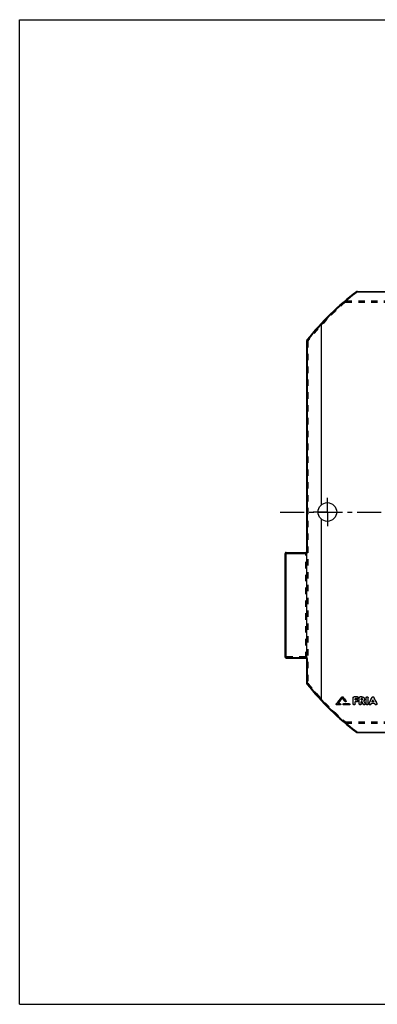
# Model space of a CAD drawing. Header units: millimetres. Extents: x 0 to 1000, y 0 to 1000.
# Tile 1 of 2: x 0 to 364, y 0 to 1000. Entities that reach past the tile are written whole.
import ezdxf

# ---------------------------------------------------------------- set-up
doc = ezdxf.new("R2010")
doc.units = ezdxf.units.MM
doc.header["$LTSCALE"] = 65.185185
doc.linetypes.add('CENTER', pattern=[0.6, 0.375, -0.075, 0.075, -0.075])
doc.linetypes.add('HIDDEN', pattern=[0.2, 0.1, -0.1])
doc.layers.get('0').update_dxf_attribs({"linetype": 'CONTINUOUS'})
for name, color, linetype in [('ACHSEN_S', 7, 'CONTINUOUS'), ('KONST.EL_MIT_GEO', 7, 'CONTINUOUS'), ('RUNDUNG', 7, 'CONTINUOUS'), ('SCHNITT', 7, 'CONTINUOUS')]:
    doc.layers.add(name, color=color, linetype=linetype)

msp = doc.modelspace()

# ---------------------------------------------------------------- linework, layer by layer
at = {"color": 7, "linetype": 'Continuous'}
for p, q in [((0, 0), (0, 1000)), ((0, 1000), (1000, 1000)), ((0, 0), (1000, 0))]:
    msp.add_line(p, q, dxfattribs=at)
at = {"layer": 'ACHSEN_S', "color": 40, "linetype": 'CENTER'}
msp.add_line((265, 500), (735, 500), dxfattribs=at)
at = {"layer": 'KONST.EL_MIT_GEO', "color": 7, "linetype": 'Continuous'}
for p, q in [((327.8, 312.1), (327.8, 312)), ((328.7, 312.1), (328.7, 312)), ((339.2, 305), (339.2, 311.3)), ((343.5, 312.3), (340.2, 312.3)), ((340.2, 312.3), (340.2, 312.2)), ((343.5, 312.2), (340.2, 312.2)), ((343.5, 310.4), (341.2, 310.4)), ((341.2, 309.1), (341.2, 310.4)), ((343.5, 312.3), (343.5, 312.2)), ((345.5, 305), (345.5, 311.3)), ((348, 312.3), (346.5, 312.3)), ((346.5, 312.3), (346.5, 312.2)), ((348, 312.2), (346.5, 312.2)), ((348, 310.4), (347.5, 310.4)), ((347.5, 309.1), (347.5, 310.4)), ((348, 312.3), (348, 312.2)), ((352.4, 305), (352.4, 311.3)), ((354.4, 305), (354.4, 311.3)), ((358.4, 311.8), (358.4, 311.6)), ((360.3, 311.8), (360.3, 311.6)), ((322.1, 305.1), (322.1, 305)), ((326, 304.1), (322.6, 304.1)), ((326, 305.2), (323.7, 305.2)), ((326, 305.3), (323.8, 305.3)), ((326, 305.3), (326, 305.2)), ((335.3, 305.3), (329.5, 305.3)), ((329.5, 305.3), (329.5, 305.2)), ((335.3, 305.2), (329.5, 305.2)), ((335.3, 304.1), (329.5, 304.1)), ((331.9, 308.2), (331.9, 308.1)), ((335.3, 305.3), (335.3, 305.2)), ((343.2, 309.2), (341.2, 309.2)), ((343.2, 309.1), (341.2, 309.1)), ((343.2, 307.3), (341.2, 307.3)), ((341.2, 305), (341.2, 307.3)), ((343.2, 309.2), (343.2, 309.1)), ((348, 309.2), (347.5, 309.2)), ((348, 309.1), (347.5, 309.1)), ((348.2, 307.3), (347.5, 307.3)), ((347.5, 305), (347.5, 307.3)), ((348, 309.2), (348, 309.1)), ((351.3, 305.5), (351.3, 305.4)), ((355.4, 305.5), (355.4, 305.4)), ((361.1, 305.5), (357.6, 305.5)), ((360.2, 307.3), (358.5, 307.3)), ((360.1, 307.4), (358.6, 307.4)), ((363.3, 305.5), (363.3, 305.4))]:
    msp.add_line(p, q, dxfattribs=at)
at = {"layer": 'KONST.EL_MIT_GEO', "color": 8, "linetype": 'HIDDEN'}
for p, q in [((328.3, 310.9), (328.3, 310.8)), ((339.2, 311.4), (339.2, 311.3)), ((343.5, 310.5), (341.2, 310.5)), ((341.2, 310.5), (341.2, 310.4)), ((343.5, 310.5), (343.5, 310.4)), ((344.5, 311.3), (344.5, 311.4)), ((345.5, 311.4), (345.5, 311.3)), ((348, 310.5), (347.5, 310.5)), ((347.5, 310.5), (347.5, 310.4)), ((348, 310.5), (348, 310.4)), ((352.4, 311.4), (352.4, 311.3)), ((354.4, 311.4), (354.4, 311.3)), ((322, 304.8), (322, 304.7)), ((326, 304.3), (322.6, 304.3)), ((322.6, 304.3), (322.6, 304.1)), ((323.8, 305.3), (323.7, 305.3)), ((323.7, 305.3), (323.7, 305.2)), ((326, 304.3), (326, 304.1)), ((326.6, 304.7), (326.6, 304.8)), ((328.9, 304.8), (328.9, 304.7)), ((335.3, 304.3), (329.5, 304.3)), ((329.5, 304.3), (329.5, 304.1)), ((331, 307.6), (331, 307.4)), ((332, 307.8), (332, 307.9)), ((335.3, 304.3), (335.3, 304.1)), ((335.9, 304.7), (335.9, 304.8)), ((343.2, 307.4), (341.2, 307.4)), ((341.2, 307.4), (341.2, 307.3)), ((343.2, 307.4), (343.2, 307.3)), ((344.2, 308.2), (344.2, 308.3)), ((348.2, 307.4), (347.5, 307.4)), ((347.5, 307.4), (347.5, 307.3)), ((348.2, 307.4), (348.2, 307.3)), ((348.7, 309.7), (348.7, 309.8)), ((349.5, 304.8), (349.5, 304.7)), ((350, 308), (350, 308.1)), ((350, 308.1), (350, 308)), ((350.7, 309.7), (350.7, 309.8)), ((351.4, 305), (351.4, 305.2)), ((355.4, 305.2), (355.4, 305)), ((357.3, 304.8), (357.3, 304.7)), ((361.1, 305.6), (357.6, 305.6)), ((357.6, 305.6), (357.6, 305.5)), ((358.6, 307.4), (358.5, 307.4)), ((358.5, 307.4), (358.5, 307.3)), ((359.4, 309.1), (359.4, 309)), ((360.2, 307.4), (360.1, 307.4)), ((360.2, 307.4), (360.2, 307.3)), ((361.1, 305.6), (361.1, 305.5)), ((361.4, 304.8), (361.4, 304.7)), ((363.3, 305), (363.3, 305.2))]:
    msp.add_line(p, q, dxfattribs=at)
at = {"layer": 'KONST.EL_MIT_GEO', "color": 7, "linetype": 'Continuous'}
for centre, radius, start, end in [((-1617, 1882.5), 2499.7, 320.8723, 321.0781), ((-1618.5, 1882.6), 2501, 320.8901, 321.0959), ((-1615.7, 1881.6), 2499.3, 320.8964, 321.0614), ((2281.1, 1888.7), 2509.4, 218.9221, 219.0363), ((2282.6, 1888.8), 2510.7, 218.9043, 219.0185), ((-2073.6, 1478.5), 2697.4, 334.2242, 334.3711), ((-2076, 1478.8), 2699.8, 334.2384, 334.3853), ((2792.3, 1478.5), 2697.4, 205.6289, 205.7758), ((2794.8, 1478.8), 2699.9, 205.6147, 205.7616)]:
    msp.add_arc(centre, radius, start, end, dxfattribs=at)
at = {"layer": 'KONST.EL_MIT_GEO', "color": 8, "linetype": 'HIDDEN'}
for centre, radius, start, end in [((-1614.3, 1881.5), 2498, 320.8786, 321.0436), ((348.2, 309.8), 0.594, 357.461, 0.0017), ((348.2, 309.8), 0.589, 354.1463, 357.4605)]:
    msp.add_arc(centre, radius, start, end, dxfattribs=at)
for centre, major_axis, start_param, end_param in [((357.3, 500), (194.2, 471), -1.93284, -1.93102), ((361.4, 500), (-194.2, 471), -4.35217, -4.35034)]:
    msp.add_ellipse(centre, major_axis=major_axis, ratio=0.15617, start_param=start_param, end_param=end_param, dxfattribs=at)
at = {"layer": 'KONST.EL_MIT_GEO', "color": 7, "linetype": 'Continuous'}
for centre, major_axis, start_param, end_param in [((357.3, 500), (194.3, 471.3), -1.93285, -1.93102), ((361.4, 500), (-194.3, 471.3), -4.35217, -4.35034)]:
    msp.add_ellipse(centre, major_axis=major_axis, ratio=0.15617, start_param=start_param, end_param=end_param, dxfattribs=at)
for points, knots in [([(327.8, 312.1), (327.9, 312.2), (328.3, 312.4), (328.6, 312.2), (328.7, 312.1)], [0, 0, 0, 0, 0.50006, 1, 1, 1, 1]), ([(327.8, 312), (327.9, 312.1), (328.3, 312.3), (328.6, 312.1), (328.7, 312)], [0, 0, 0, 0, 0.50001, 1, 1, 1, 1]), ([(339.2, 311.4), (339.2, 311.5), (339.3, 311.8), (339.5, 312.1), (339.9, 312.3), (340.1, 312.3), (340.2, 312.3)], [0, 0, 0, 0, 0.24032, 0.48638, 0.73954, 1, 1, 1, 1]), ([(339.2, 311.3), (339.2, 311.4), (339.3, 311.6), (339.5, 311.9), (339.9, 312.1), (340.1, 312.2), (340.2, 312.2)], [0, 0, 0, 0, 0.23989, 0.48585, 0.74009, 1, 1, 1, 1]), ([(343.5, 312.3), (343.7, 312.3), (343.9, 312.3), (344.3, 312.1), (344.5, 311.8), (344.5, 311.5), (344.5, 311.4)], [0, 0, 0, 0, 0.26302, 0.51372, 0.76178, 1, 1, 1, 1]), ([(343.5, 312.2), (343.7, 312.2), (343.9, 312.1), (344.3, 311.9), (344.5, 311.6), (344.5, 311.4), (344.5, 311.3)], [0, 0, 0, 0, 0.2599, 0.51414, 0.76011, 1, 1, 1, 1]), ([(344.5, 311.3), (344.5, 311.2), (344.5, 310.9), (344.3, 310.6), (343.9, 310.4), (343.7, 310.4), (343.5, 310.4)], [0, 0, 0, 0, 0.2399, 0.48579, 0.74002, 1, 1, 1, 1]), ([(345.5, 311.4), (345.5, 311.5), (345.6, 311.8), (345.8, 312.1), (346.1, 312.3), (346.4, 312.3), (346.5, 312.3)], [0, 0, 0, 0, 0.24032, 0.48638, 0.73954, 1, 1, 1, 1]), ([(345.5, 311.3), (345.5, 311.4), (345.6, 311.6), (345.8, 311.9), (346.1, 312.1), (346.4, 312.2), (346.5, 312.2)], [0, 0, 0, 0, 0.23989, 0.48585, 0.74009, 1, 1, 1, 1]), ([(348, 312.3), (348.4, 312.3), (349.1, 312.2), (350, 311.6), (350.6, 310.8), (350.7, 310.2), (350.7, 309.8)], [0, 0, 0, 0, 0.26065, 0.51387, 0.75982, 1, 1, 1, 1]), ([(348, 312.2), (348.4, 312.2), (349.1, 312.1), (350, 311.5), (350.6, 310.7), (350.7, 310), (350.7, 309.7)], [0, 0, 0, 0, 0.26001, 0.51434, 0.7603, 1, 1, 1, 1]), ([(348.7, 309.7), (348.7, 309.8), (348.7, 310), (348.6, 310.2), (348.3, 310.3), (348.1, 310.4), (348, 310.4)], [0, 0, 0, 0, 0.23972, 0.4856, 0.73988, 1, 1, 1, 1]), ([(352.4, 311.4), (352.4, 311.5), (352.4, 311.8), (352.7, 312.2), (353.4, 312.4), (354, 312.2), (354.3, 311.8), (354.4, 311.5), (354.4, 311.4)], [0, 0, 0, 0, 0.12244, 0.24478, 0.4998, 0.75497, 0.87771, 1, 1, 1, 1]), ([(352.4, 311.3), (352.4, 311.4), (352.4, 311.6), (352.7, 312), (353.4, 312.3), (354, 312), (354.3, 311.6), (354.4, 311.4), (354.4, 311.3)], [0, 0, 0, 0, 0.121, 0.24506, 0.5, 0.75494, 0.879, 1, 1, 1, 1]), ([(358.4, 311.8), (358.5, 311.9), (358.8, 312.2), (359.4, 312.4), (359.9, 312.2), (360.2, 311.9), (360.3, 311.8)], [0, 0, 0, 0, 0.24447, 0.49981, 0.75529, 1, 1, 1, 1]), ([(358.4, 311.6), (358.5, 311.8), (358.8, 312.1), (359.4, 312.2), (359.9, 312.1), (360.2, 311.8), (360.3, 311.6)], [0, 0, 0, 0, 0.24477, 0.50001, 0.75525, 1, 1, 1, 1]), ([(322, 304.8), (322, 304.8), (322, 304.9), (322.1, 305), (322.1, 305.1)], [0, 0, 0, 0, 0.24341, 1, 1, 1, 1]), ([(322, 304.7), (322, 304.8), (322, 304.9), (322.1, 305), (322.1, 305)], [0, 0, 0, 0, 0.74429, 1, 1, 1, 1]), ([(322.6, 304.1), (322.4, 304.1), (322.2, 304.2), (322, 304.5), (322, 304.6), (322, 304.7)], [0, 0, 0, 0, 0.51107, 0.75881, 1, 1, 1, 1]), ([(326, 305.3), (326.2, 305.3), (326.4, 305.2), (326.6, 305), (326.6, 304.9), (326.6, 304.8)], [0, 0, 0, 0, 0.50964, 0.7613, 1, 1, 1, 1]), ([(326, 305.2), (326.2, 305.2), (326.4, 305.1), (326.6, 304.9), (326.6, 304.7), (326.6, 304.7)], [0, 0, 0, 0, 0.51104, 0.75883, 1, 1, 1, 1]), ([(326.6, 304.7), (326.6, 304.6), (326.6, 304.5), (326.4, 304.2), (326.2, 304.1), (326, 304.1)], [0, 0, 0, 0, 0.24119, 0.48894, 1, 1, 1, 1]), ([(328.9, 304.8), (328.9, 304.9), (329, 305), (329.1, 305.2), (329.4, 305.3), (329.5, 305.3)], [0, 0, 0, 0, 0.24087, 0.49022, 1, 1, 1, 1]), ([(328.9, 304.7), (328.9, 304.7), (329, 304.9), (329.1, 305.1), (329.4, 305.2), (329.5, 305.2)], [0, 0, 0, 0, 0.24119, 0.48899, 1, 1, 1, 1]), ([(329.5, 304.1), (329.4, 304.1), (329.1, 304.2), (329, 304.5), (328.9, 304.6), (328.9, 304.7)], [0, 0, 0, 0, 0.51108, 0.75883, 1, 1, 1, 1]), ([(332, 307.8), (332, 307.6), (331.9, 307.4), (331.6, 307.2), (331.2, 307.2), (331, 307.4), (331, 307.4)], [0, 0, 0, 0, 0.23859, 0.48977, 0.74858, 1, 1, 1, 1]), ([(331.9, 308.2), (331.9, 308.2), (332, 308.1), (332, 308), (332, 307.9)], [0, 0, 0, 0, 0.26291, 1, 1, 1, 1]), ([(331.9, 308.1), (331.9, 308), (332, 308), (332, 307.8), (332, 307.8)], [0, 0, 0, 0, 0.25557, 1, 1, 1, 1]), ([(335.3, 305.3), (335.4, 305.3), (335.7, 305.2), (335.8, 305), (335.9, 304.9), (335.9, 304.8)], [0, 0, 0, 0, 0.50964, 0.7613, 1, 1, 1, 1]), ([(335.3, 305.2), (335.4, 305.2), (335.7, 305.1), (335.8, 304.9), (335.9, 304.7), (335.9, 304.7)], [0, 0, 0, 0, 0.51104, 0.75883, 1, 1, 1, 1]), ([(335.9, 304.7), (335.9, 304.6), (335.8, 304.5), (335.7, 304.2), (335.4, 304.1), (335.3, 304.1)], [0, 0, 0, 0, 0.24119, 0.48894, 1, 1, 1, 1]), ([(341.2, 305), (341.2, 304.9), (341.2, 304.7), (340.9, 304.3), (340.2, 304), (339.6, 304.3), (339.3, 304.7), (339.2, 304.9), (339.2, 305)], [0, 0, 0, 0, 0.12061, 0.24448, 0.5, 0.75552, 0.87939, 1, 1, 1, 1]), ([(343.2, 309.2), (343.3, 309.2), (343.6, 309.2), (343.9, 309), (344.1, 308.7), (344.2, 308.4), (344.2, 308.3)], [0, 0, 0, 0, 0.26339, 0.51424, 0.76216, 1, 1, 1, 1]), ([(343.2, 309.1), (343.3, 309.1), (343.6, 309), (343.9, 308.8), (344.1, 308.5), (344.2, 308.3), (344.2, 308.2)], [0, 0, 0, 0, 0.26026, 0.51465, 0.76048, 1, 1, 1, 1]), ([(344.2, 308.2), (344.2, 308.1), (344.1, 307.8), (343.9, 307.5), (343.6, 307.3), (343.3, 307.3), (343.2, 307.3)], [0, 0, 0, 0, 0.23953, 0.48528, 0.73966, 1, 1, 1, 1]), ([(347.5, 305), (347.5, 304.9), (347.4, 304.7), (347.1, 304.3), (346.5, 304), (345.9, 304.3), (345.6, 304.7), (345.5, 304.9), (345.5, 305)], [0, 0, 0, 0, 0.12061, 0.24448, 0.5, 0.75552, 0.87939, 1, 1, 1, 1]), ([(348, 309.2), (348.2, 309.2), (348.5, 309.3), (348.7, 309.6), (348.7, 309.7), (348.7, 309.8)], [0, 0, 0, 0, 0.50954, 0.75699, 1, 1, 1, 1]), ([(348, 309.1), (348.2, 309.1), (348.5, 309.2), (348.7, 309.5), (348.7, 309.6), (348.7, 309.7)], [0, 0, 0, 0, 0.51017, 0.75816, 1, 1, 1, 1]), ([(351.4, 305), (351.4, 304.9), (351.4, 304.7), (351.1, 304.4), (350.6, 304.1), (350, 304.2), (349.6, 304.5), (349.5, 304.7)], [0, 0, 0, 0, 0.11984, 0.24218, 0.49458, 0.75293, 1, 1, 1, 1]), ([(350.7, 309.7), (350.7, 309.4), (350.6, 308.8), (350.2, 308.2), (350, 308)], [0, 0, 0, 0, 0.49403, 1, 1, 1, 1]), ([(351.3, 305.5), (351.3, 305.5), (351.4, 305.4), (351.4, 305.3), (351.4, 305.2)], [0, 0, 0, 0, 0.25516, 1, 1, 1, 1]), ([(354.4, 305), (354.4, 304.9), (354.3, 304.7), (354, 304.3), (353.4, 304), (352.7, 304.3), (352.4, 304.7), (352.4, 304.9), (352.4, 305)], [0, 0, 0, 0, 0.12061, 0.24448, 0.5, 0.75552, 0.87939, 1, 1, 1, 1]), ([(357.3, 304.7), (357.2, 304.5), (356.8, 304.2), (356.1, 304.1), (355.6, 304.4), (355.4, 304.7), (355.4, 304.9), (355.4, 305)], [0, 0, 0, 0, 0.24673, 0.50507, 0.75768, 0.88011, 1, 1, 1, 1]), ([(363.3, 305), (363.3, 304.9), (363.3, 304.7), (363.1, 304.4), (362.6, 304.1), (361.9, 304.2), (361.5, 304.5), (361.4, 304.7)], [0, 0, 0, 0, 0.11989, 0.24232, 0.49493, 0.75327, 1, 1, 1, 1]), ([(363.3, 305.5), (363.3, 305.5), (363.3, 305.4), (363.3, 305.3), (363.3, 305.2)], [0, 0, 0, 0, 0.25488, 1, 1, 1, 1])]:
    msp.add_open_spline(points, degree=3, knots=knots, dxfattribs=at)
at = {"layer": 'KONST.EL_MIT_GEO', "color": 8, "linetype": 'HIDDEN'}
for points in [[(331, 307.6), (330.1, 308.7), (329.2, 309.8), (328.3, 310.9)], [(349.5, 304.8), (349.1, 305.7), (348.6, 306.5), (348.2, 307.4)], [(358.5, 307.4), (358.8, 308), (359.1, 308.6), (359.4, 309.1)], [(360.2, 307.4), (359.9, 308), (359.6, 308.6), (359.4, 309.1)]]:
    msp.add_open_spline(points, degree=3, dxfattribs=at)
at = {"layer": 'KONST.EL_MIT_GEO', "color": 7, "linetype": 'Continuous'}
for points in [[(331, 307.4), (330.1, 308.6), (329.2, 309.7), (328.3, 310.8)], [(349.5, 304.7), (349.1, 305.5), (348.6, 306.4), (348.2, 307.3)], [(351.3, 305.5), (350.9, 306.4), (350.5, 307.2), (350, 308)], [(351.3, 305.4), (350.9, 306.3), (350.4, 307.2), (350, 308)], [(351.3, 305.4), (351.4, 305.3), (351.4, 305.2), (351.4, 305)], [(355.4, 305.2), (355.4, 305.3), (355.4, 305.4), (355.4, 305.5)], [(355.4, 305), (355.4, 305.2), (355.4, 305.3), (355.4, 305.4)], [(358.5, 307.3), (358.8, 307.9), (359.1, 308.4), (359.4, 309)], [(360.2, 307.3), (359.9, 307.9), (359.6, 308.4), (359.4, 309)], [(363.3, 305.4), (363.3, 305.3), (363.3, 305.2), (363.3, 305)]]:
    msp.add_open_spline(points, degree=3, dxfattribs=at)
at = {"layer": 'KONST.EL_MIT_GEO', "color": 8, "linetype": 'HIDDEN'}
for points, knots in [([(344.5, 311.4), (344.5, 311.3), (344.5, 311), (344.3, 310.7), (343.9, 310.5), (343.7, 310.5), (343.5, 310.5)], [0, 0, 0, 0, 0.23955, 0.48609, 0.73744, 1, 1, 1, 1]), ([(348.7, 309.8), (348.7, 309.9), (348.7, 310.1), (348.5, 310.4), (348.2, 310.5), (348, 310.5)], [0, 0, 0, 0, 0.23966, 0.49085, 1, 1, 1, 1]), ([(322.6, 304.3), (322.4, 304.3), (322.2, 304.3), (322, 304.6), (322, 304.7), (322, 304.8)], [0, 0, 0, 0, 0.50939, 0.76155, 1, 1, 1, 1]), ([(326.6, 304.8), (326.6, 304.7), (326.6, 304.6), (326.4, 304.3), (326.2, 304.3), (326, 304.3)], [0, 0, 0, 0, 0.24087, 0.49017, 1, 1, 1, 1]), ([(329.5, 304.3), (329.4, 304.3), (329.1, 304.3), (329, 304.6), (328.9, 304.7), (328.9, 304.8)], [0, 0, 0, 0, 0.50968, 0.7613, 1, 1, 1, 1]), ([(332, 307.9), (332, 307.8), (331.9, 307.5), (331.6, 307.3), (331.2, 307.3), (331, 307.5), (331, 307.6)], [0, 0, 0, 0, 0.24012, 0.48852, 0.74743, 1, 1, 1, 1]), ([(335.9, 304.8), (335.9, 304.7), (335.8, 304.6), (335.7, 304.3), (335.4, 304.3), (335.3, 304.3)], [0, 0, 0, 0, 0.24087, 0.49017, 1, 1, 1, 1]), ([(341.2, 305.2), (341.2, 305), (341.2, 304.8), (340.9, 304.4), (340.2, 304.2), (339.6, 304.4), (339.3, 304.8), (339.2, 305), (339.2, 305.2)], [0, 0, 0, 0, 0.12204, 0.24418, 0.4998, 0.75556, 0.87811, 1, 1, 1, 1]), ([(344.2, 308.3), (344.2, 308.2), (344.1, 307.9), (343.9, 307.6), (343.6, 307.4), (343.3, 307.4), (343.2, 307.4)], [0, 0, 0, 0, 0.23916, 0.48556, 0.73706, 1, 1, 1, 1]), ([(347.5, 305.2), (347.5, 305), (347.4, 304.8), (347.1, 304.4), (346.5, 304.2), (345.9, 304.4), (345.6, 304.8), (345.5, 305), (345.5, 305.2)], [0, 0, 0, 0, 0.12204, 0.24418, 0.4998, 0.75556, 0.87811, 1, 1, 1, 1]), ([(351.4, 305.2), (351.4, 305.1), (351.4, 304.9), (351.1, 304.5), (350.6, 304.2), (350, 304.3), (349.6, 304.6), (349.5, 304.8)], [0, 0, 0, 0, 0.11809, 0.24134, 0.49254, 0.75173, 1, 1, 1, 1]), ([(350.7, 309.8), (350.7, 309.5), (350.6, 308.9), (350.2, 308.4), (350, 308.1)], [0, 0, 0, 0, 0.49223, 1, 1, 1, 1]), ([(354.4, 305.2), (354.4, 305), (354.3, 304.8), (354, 304.4), (353.4, 304.2), (352.7, 304.4), (352.4, 304.8), (352.4, 305), (352.4, 305.2)], [0, 0, 0, 0, 0.12204, 0.24418, 0.4998, 0.75556, 0.87811, 1, 1, 1, 1]), ([(357.3, 304.8), (357.2, 304.6), (356.8, 304.3), (356.1, 304.2), (355.6, 304.5), (355.4, 304.9), (355.4, 305.1), (355.4, 305.2)], [0, 0, 0, 0, 0.24737, 0.50696, 0.75896, 0.88127, 1, 1, 1, 1]), ([(363.3, 305.2), (363.3, 305.1), (363.3, 304.9), (363.1, 304.5), (362.6, 304.2), (361.9, 304.3), (361.5, 304.6), (361.4, 304.8)], [0, 0, 0, 0, 0.11827, 0.24141, 0.49294, 0.75216, 1, 1, 1, 1])]:
    msp.add_open_spline(points, degree=3, knots=knots, dxfattribs=at)
at = {"layer": 'RUNDUNG', "color": 7, "linetype": 'Continuous'}
for p, q in [((343.5, 723.6), (343.5, 724.1)), ((343.5, 724.1), (678.5, 724.1)), ((343.5, 723.6), (678.5, 723.6)), ((292, 460), (292, 674.1)), ((292.9, 460.1), (292.9, 674.5)), ((270, 352.5), (270, 458)), ((271, 351.5), (271, 459)), ((271, 459), (291.1, 459)), ((271, 457.9), (292, 457.9)), ((292, 352.2), (292, 457.9)), ((271, 352.2), (292, 352.2)), ((271, 351.5), (291.4, 351.5)), ((292, 325.9), (292, 350.5)), ((292.9, 325.5), (292.9, 350.8)), ((343.5, 276.4), (678.5, 276.4)), ((343.5, 276.4), (343.5, 275.9)), ((343.5, 275.9), (678.5, 275.9))]:
    msp.add_line(p, q, dxfattribs=at)
at = {"layer": 'RUNDUNG', "color": 8, "linetype": 'HIDDEN'}
for p, q in [((343.5, 724), (678.5, 724)), ((331.5, 714.5), (331.5, 713.1)), ((331.5, 714.5), (690.5, 714.5)), ((331.5, 713.1), (690.5, 713.1)), ((293, 673.7), (293, 326.3)), ((271, 458.1), (291, 458.1)), ((291, 351.5), (291, 459)), ((292, 460), (292, 457.9)), ((291, 352.8), (271, 352.8)), ((292, 352.2), (292, 350.5)), ((331.5, 286.9), (690.5, 286.9)), ((331.5, 286.9), (331.5, 285.5)), ((331.5, 285.5), (690.5, 285.5)), ((343.5, 276), (678.5, 276))]:
    msp.add_line(p, q, dxfattribs=at)
at = {"layer": 'RUNDUNG', "color": 7, "linetype": 'Continuous'}
for centre, radius, start, end in [((511, 500), 280, 126.9076, 141.3854), ((511.4, 500.5), 279.2, 126.9668, 137.034), ((343.5, 723.1), 1, 90, 126.9076), ((511.4, 500.4), 279.4, 137.031, 141.4434), ((307, 688.3), 2.47, 89.9993, 92.0244), ((293, 674.1), 1, 141.3854, 180), ((271, 458), 1, 90, 180), ((291, 460), 1, 274.2857, 360), ((271, 352.5), 1, 180, 270), ((291, 350.5), 1, 0, 81.4286), ((293, 325.9), 1, 180, 218.6146), ((511, 500), 280, 218.6146, 233.0924), ((511.4, 499.7), 279.4, 218.5568, 222.9688), ((307, 311.7), 2.47, 267.9824, 270.0075), ((511.4, 499.5), 279.2, 222.9659, 233.0332), ((343.5, 276.9), 1, 233.0924, 270)]:
    msp.add_arc(centre, radius, start, end, dxfattribs=at)
at = {"layer": 'RUNDUNG', "color": 8, "linetype": 'HIDDEN'}
for centre, radius, start, end in [((511.4, 500.3), 279.7, 126.9082, 130.0402), ((510.6, 499.6), 278.7, 129.9825, 141.3214), ((291, 460), 1, 270, 274.2857), ((291, 350.5), 1, 81.4286, 90), ((510.6, 500.4), 278.7, 218.6771, 230.0154), ((511.4, 499.6), 279.6, 229.9589, 233.0919)]:
    msp.add_arc(centre, radius, start, end, dxfattribs=at)
for points, knots in [([(342.9, 723.9), (342.9, 723.9), (343.1, 724), (343.3, 724), (343.5, 724)], [0, 0, 0, 0, 0.47567, 1, 1, 1, 1]), ([(330.8, 714.3), (330.9, 714.4), (331.1, 714.5), (331.4, 714.5), (331.5, 714.5)], [0, 0, 0, 0, 0.47674, 1, 1, 1, 1]), ([(331.5, 713.1), (331.4, 713.2), (331.2, 713.4), (331, 713.6), (330.9, 713.8), (330.8, 714), (330.8, 714.2), (330.8, 714.3), (330.8, 714.3)], [0, 0, 0, 0, 0.32578, 0.487, 0.63583, 0.765, 0.86922, 1, 1, 1, 1]), ([(293, 673.7), (292.9, 673.7), (292.6, 673.7), (292.4, 673.8), (292.2, 673.9), (292.1, 674), (292, 674.1), (292, 674.1)], [0, 0, 0, 0, 0.33772, 0.63252, 0.75346, 0.85376, 1, 1, 1, 1]), ([(292.2, 674.7), (292.2, 674.7), (292.2, 674.6), (292.3, 674.4), (292.4, 674.3), (292.5, 674.2), (292.6, 674), (292.8, 673.9), (292.9, 673.8), (293, 673.7)], [0, 0, 0, 0, 0.12689, 0.22815, 0.35448, 0.50153, 0.66308, 0.83183, 1, 1, 1, 1]), ([(271, 458.1), (270.9, 458.1), (270.7, 458.1), (270.5, 458.1), (270.3, 458), (270.2, 458), (270.1, 458), (270, 458), (270, 458), (270, 458)], [0, 0, 0, 0, 0.37829, 0.54936, 0.69954, 0.82318, 0.91577, 0.97439, 1, 1, 1, 1]), ([(292, 458.2), (292, 458.1), (292, 458.1), (291.9, 458.1), (291.8, 458.1), (291.7, 458.1), (291.5, 458.1), (291.3, 458.1), (291.1, 458.1), (291, 458.1)], [0, 0, 0, 0, 0.02561, 0.08423, 0.17682, 0.30046, 0.45064, 0.62171, 1, 1, 1, 1]), ([(271, 352.8), (270.9, 352.8), (270.6, 352.8), (270.4, 352.8), (270.2, 352.7), (270.1, 352.6), (270, 352.6), (270, 352.5)], [0, 0, 0, 0, 0.34959, 0.65177, 0.77311, 0.87071, 1, 1, 1, 1]), ([(291, 352.8), (291.1, 352.8), (291.4, 352.8), (291.6, 352.9), (291.8, 353), (291.9, 353), (292, 353.1), (292, 353.1)], [0, 0, 0, 0, 0.34958, 0.65175, 0.77309, 0.8707, 1, 1, 1, 1]), ([(292, 325.9), (292, 325.9), (292.1, 326), (292.2, 326.1), (292.4, 326.2), (292.6, 326.3), (292.9, 326.3), (293, 326.3)], [0, 0, 0, 0, 0.14624, 0.24655, 0.36749, 0.6623, 1, 1, 1, 1]), ([(293, 326.3), (292.9, 326.2), (292.7, 326), (292.4, 325.8), (292.3, 325.6), (292.2, 325.4), (292.2, 325.3), (292.2, 325.3)], [0, 0, 0, 0, 0.33688, 0.64535, 0.77174, 0.87305, 1, 1, 1, 1]), ([(330.8, 285.7), (330.8, 285.7), (330.8, 285.8), (330.8, 286), (331, 286.2), (331.1, 286.5), (331.3, 286.7), (331.4, 286.8), (331.5, 286.9)], [0, 0, 0, 0, 0.13082, 0.23501, 0.36419, 0.67394, 0.83923, 1, 1, 1, 1]), ([(331.5, 285.5), (331.4, 285.5), (331.1, 285.5), (330.9, 285.6), (330.8, 285.7)], [0, 0, 0, 0, 0.52326, 1, 1, 1, 1]), ([(343.5, 276), (343.3, 276), (343.1, 276), (342.9, 276.1), (342.9, 276.1)], [0, 0, 0, 0, 0.52433, 1, 1, 1, 1])]:
    msp.add_open_spline(points, degree=3, knots=knots, dxfattribs=at)
at = {"layer": 'RUNDUNG', "color": 7, "linetype": 'Continuous'}
for points, knots in [([(342.9, 723.9), (342.9, 723.9), (343, 723.9), (343.1, 723.9), (343.3, 723.7), (343.4, 723.6), (343.5, 723.6)], [0, 0, 0, 0, 0.13881, 0.34879, 0.64088, 1, 1, 1, 1]), ([(306.3, 691.1), (306.3, 691.1), (306.4, 691.1), (306.5, 691.1), (306.6, 691), (306.8, 690.9), (307, 690.8), (307, 690.8)], [0, 0, 0, 0, 0.13458, 0.22971, 0.3467, 0.6418, 1, 1, 1, 1]), ([(307, 690.8), (306.9, 690.8), (306.8, 690.9), (306.6, 691), (306.5, 691.1), (306.4, 691.1), (306.3, 691.1), (306.3, 691.1)], [0, 0, 0, 0, 0.37061, 0.67017, 0.7864, 0.87864, 1, 1, 1, 1]), ([(292.9, 674.5), (292.8, 674.5), (292.6, 674.5), (292.3, 674.4), (292.2, 674.3), (292.1, 674.2), (292, 674.2), (292, 674.1)], [0, 0, 0, 0, 0.34283, 0.63684, 0.75645, 0.85543, 1, 1, 1, 1]), ([(292.9, 674.5), (292.8, 674.5), (292.7, 674.6), (292.5, 674.7), (292.4, 674.8), (292.3, 674.8), (292.2, 674.8), (292.2, 674.7)], [0, 0, 0, 0, 0.37088, 0.67207, 0.78888, 0.88113, 1, 1, 1, 1]), ([(292.9, 460.1), (292.8, 459.9), (292.5, 459.7), (292.1, 459.3), (291.7, 459.1), (291.3, 459), (291.1, 459)], [0, 0, 0, 0, 0.25028, 0.50043, 0.75034, 1, 1, 1, 1]), ([(292.9, 460.1), (292.8, 460.1), (292.6, 460.1), (292.4, 460), (292.3, 460), (292.2, 460), (292.1, 460), (292, 460), (292, 460), (292, 460)], [0, 0, 0, 0, 0.38688, 0.55825, 0.70695, 0.82819, 0.9183, 0.97509, 1, 1, 1, 1]), ([(270, 458), (270, 458), (270, 458), (270.1, 457.9), (270.2, 457.9), (270.3, 457.9), (270.5, 457.9), (270.7, 457.9), (270.9, 457.9), (271, 457.9)], [0, 0, 0, 0, 0.02565, 0.08429, 0.17688, 0.30052, 0.45068, 0.62174, 1, 1, 1, 1]), ([(279.6, 459), (280.1, 459), (281.1, 459), (282.7, 458.9), (284.3, 458.9), (285.6, 458.8), (286.6, 458.8), (287.4, 458.7), (288.2, 458.7), (289, 458.6), (289.6, 458.5), (290.2, 458.4), (290.6, 458.4), (290.9, 458.3), (291.3, 458.2), (291.5, 458.2), (291.7, 458.1), (291.9, 458), (292, 458), (292, 457.9)], [0, 0, 0, 0, 0.12501, 0.25003, 0.37506, 0.5001, 0.56263, 0.62516, 0.6877, 0.75025, 0.8128, 0.84408, 0.87537, 0.90666, 0.93796, 0.95361, 0.96927, 0.98492, 1, 1, 1, 1]), ([(271, 352.2), (270.9, 352.2), (270.6, 352.2), (270.4, 352.3), (270.2, 352.3), (270.1, 352.4), (270, 352.5), (270, 352.5)], [0, 0, 0, 0, 0.34936, 0.6514, 0.77273, 0.87039, 1, 1, 1, 1]), ([(292, 352.2), (292, 352.2), (291.9, 352.1), (291.8, 352), (291.6, 351.9), (291.4, 351.9), (291, 351.8), (290.6, 351.8), (290.1, 351.7), (289.6, 351.7), (289, 351.6), (288.2, 351.6), (287.2, 351.5), (286.2, 351.5), (285.2, 351.5), (284.5, 351.5), (284.2, 351.5)], [0, 0, 0, 0, 0.01455, 0.02983, 0.06073, 0.0918, 0.12295, 0.18536, 0.24787, 0.31043, 0.37302, 0.4983, 0.62365, 0.74906, 0.87451, 1, 1, 1, 1]), ([(291.4, 351.5), (291.7, 351.5), (292.2, 351.4), (292.7, 351), (292.9, 350.8)], [0, 0, 0, 0, 0.50047, 1, 1, 1, 1]), ([(292, 350.5), (292, 350.5), (292, 350.6), (292.1, 350.7), (292.3, 350.7), (292.6, 350.8), (292.8, 350.8), (292.9, 350.8)], [0, 0, 0, 0, 0.12051, 0.20859, 0.3205, 0.61912, 1, 1, 1, 1]), ([(292.9, 325.5), (292.8, 325.5), (292.6, 325.5), (292.3, 325.6), (292.2, 325.7), (292.1, 325.8), (292, 325.8), (292, 325.9)], [0, 0, 0, 0, 0.34283, 0.63684, 0.75645, 0.85543, 1, 1, 1, 1]), ([(292.9, 325.5), (292.8, 325.5), (292.7, 325.4), (292.5, 325.3), (292.4, 325.2), (292.3, 325.2), (292.2, 325.2), (292.2, 325.3)], [0, 0, 0, 0, 0.37088, 0.67207, 0.78888, 0.88113, 1, 1, 1, 1]), ([(306.3, 308.9), (306.3, 308.9), (306.4, 308.9), (306.5, 308.9), (306.6, 309), (306.8, 309.1), (306.9, 309.2), (307, 309.2)], [0, 0, 0, 0, 0.12132, 0.21352, 0.32973, 0.62927, 1, 1, 1, 1]), ([(306.3, 308.9), (306.3, 308.9), (306.4, 308.9), (306.5, 308.9), (306.6, 309), (306.8, 309.1), (307, 309.2), (307, 309.2)], [0, 0, 0, 0, 0.13457, 0.22971, 0.3467, 0.64181, 1, 1, 1, 1]), ([(343.5, 276.4), (343.4, 276.4), (343.3, 276.3), (343.1, 276.1), (343, 276.1), (342.9, 276.1), (342.9, 276.1)], [0, 0, 0, 0, 0.35911, 0.65121, 0.86119, 1, 1, 1, 1])]:
    msp.add_open_spline(points, degree=3, knots=knots, dxfattribs=at)
at = {"layer": 'SCHNITT', "color": 7, "linetype": 'Continuous'}
for p, q in [((307, 507.3), (307, 690.8)), ((307, 507.4), (307, 690.8)), ((307, 309.2), (307, 492.7)), ((307, 309.2), (307, 492.6))]:
    msp.add_line(p, q, dxfattribs=at)
at = {"layer": 'SCHNITT', "color": 40, "linetype": 'CENTER'}
for q in [(313, 514.5), (298.5, 500), (313, 485.5), (327.5, 500)]:
    msp.add_line((313, 500), q, dxfattribs=at)
at = {"layer": 'SCHNITT', "color": 7, "linetype": 'Continuous'}
msp.add_circle((313, 500), 9.5, dxfattribs=at)

doc.saveas('drawing.dxf')
